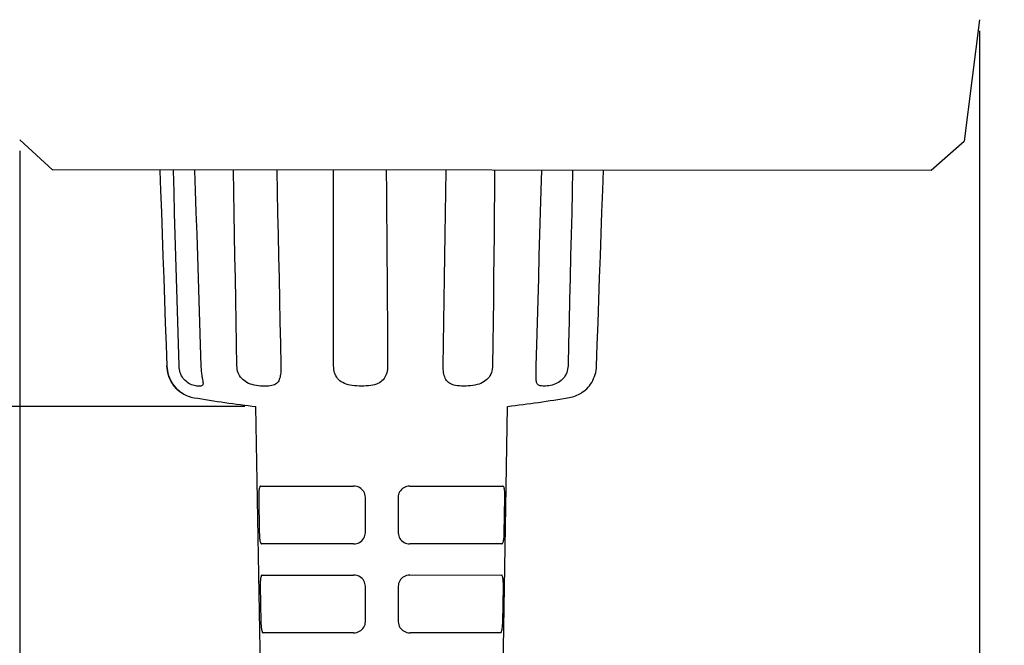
# Model space of a CAD drawing. Header units: millimetres. Extents: x 46 to 505, y 156 to 494.
# Tile 14 of 19: x 300 to 344, y 243 to 271. Entities that reach past the tile are written whole.
import ezdxf

# ---------------------------------------------------------------- set-up
doc = ezdxf.new("R2010")
doc.units = ezdxf.units.MM
doc.header["$LTSCALE"] = 32.67
doc.header["$PDMODE"] = 3
doc.header["$PDSIZE"] = 8
doc.layers.get('0').update_dxf_attribs({"linetype": 'CONTINUOUS'})
doc.layers.get('Defpoints').update_dxf_attribs({"linetype": 'CONTINUOUS'})
doc.layers.add('00_COMPONENTS', color=7, linetype='CONTINUOUS')
doc.layers.add('51__DRAFT_DIMS', color=7, linetype='CONTINUOUS')
doc.styles.get("Standard").update_dxf_attribs({"font": 'simfang.ttf'})
doc.dimstyles.new('DIMSTYLE_1', dxfattribs={"dimtxt": 3, "dimasz": 3, "dimexe": 2.5, "dimexo": 0.5, "dimgap": 0.75, "dimtad": 1, "dimdsep": 46, "dimtxsty": 'STANDARD', "dimblk": '_FILLED', "dimblk1": '_FILLED', "dimblk2": '_FILLED', "dimcen": 0.09, "dimazin": 2, "dimtp": 0.1, "dimtm": 0.1, "dimtfac": 1, "dimtdec": 0, "dimtofl": 0, "dimtmove": 0, "dimatfit": 3, "dimldrblk": '_FILLED', "dimfxl": 1, "dimtolj": 1, "dimarcsym": 0})

# ---------------------------------------------------------------- blocks, each defined once
blk = doc.blocks.new('_FILLED')
at = {"color": 0, "linetype": 'ByBlock'}
blk.add_solid([(0, 0), (-1, 0.167), (-1, -0.167)], dxfattribs=at)
blk = doc.blocks.new('*D33')
at = {"layer": '51__DRAFT_DIMS', "color": 0, "lineweight": -2}
for p, q in [((342.801, 444.241), (257.059, 444.241)), ((259.559, 257.058), (259.559, 441.241)), ((309.895, 254.058), (257.059, 254.058))]:
    blk.add_line(p, q, dxfattribs=at)
at = {"layer": 'Defpoints', "color": 0}
for p in [(259.559, 444.241), (343.301, 444.241), (310.395, 254.058)]:
    blk.add_point(p, dxfattribs=at)
at = {"layer": '51__DRAFT_DIMS', "color": 0, "linetype": 'ByBlock', "lineweight": -2, "xscale": 3, "yscale": 3, "zscale": 3}
for p, rotation in [((259.559, 444.241), 90), ((259.559, 254.058), 270)]:
    blk.add_blockref('_FILLED', p, dxfattribs=dict(at, rotation=rotation))
at = {"layer": '51__DRAFT_DIMS', "color": 0, "insert": (254.809, 348.703), "char_height": 3, "attachment_point": 2, "rotation": 90, "line_spacing_factor": 0.9}
blk.add_mtext('\\A1;190.2', dxfattribs=at)
blk = doc.blocks.new('*D34')
at = {"layer": '51__DRAFT_DIMS', "color": 0, "lineweight": -2}
for p, q in [((343.801, 444.241), (391.773, 444.263)), ((389.379, 218.214), (389.274, 441.262)), ((321.062, 215.182), (391.88, 215.215))]:
    blk.add_line(p, q, dxfattribs=at)
at = {"layer": 'Defpoints', "color": 0}
for p in [(343.301, 444.241), (389.273, 444.262), (320.562, 215.182)]:
    blk.add_point(p, dxfattribs=at)
at = {"layer": '51__DRAFT_DIMS', "color": 0, "linetype": 'ByBlock', "lineweight": -2, "xscale": 3, "yscale": 3, "zscale": 3}
for p, rotation in [((389.273, 444.262), 90.0269454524), ((389.38, 215.214), 270.0269454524)]:
    blk.add_blockref('_FILLED', p, dxfattribs=dict(at, rotation=rotation))
at = {"layer": '51__DRAFT_DIMS', "color": 0, "insert": (394.08, 322.839), "char_height": 3, "attachment_point": 2, "rotation": 270.0269, "line_spacing_factor": 0.9}
blk.add_mtext('\\A1;229', dxfattribs=at)
blk = doc.blocks.new('*D36')
at = {"layer": '51__DRAFT_DIMS', "color": 0, "lineweight": -2}
for p, q in [((342.966, 270.958), (342.966, 178.242)), ((299.76, 265.554), (299.76, 178.242)), ((302.76, 180.742), (339.966, 180.742))]:
    blk.add_line(p, q, dxfattribs=at)
at = {"layer": 'Defpoints', "color": 0}
for p in [(342.966, 271.458), (299.76, 266.054), (342.966, 180.742)]:
    blk.add_point(p, dxfattribs=at)
at = {"layer": '51__DRAFT_DIMS', "color": 0, "linetype": 'ByBlock', "lineweight": -2, "xscale": 3, "yscale": 3, "zscale": 3, "rotation": 180}
blk.add_blockref('_FILLED', (299.76, 180.742), dxfattribs=at)
at = {"layer": '51__DRAFT_DIMS', "color": 0, "linetype": 'ByBlock', "lineweight": -2, "xscale": 3, "yscale": 3, "zscale": 3}
blk.add_blockref('_FILLED', (342.966, 180.742), dxfattribs=at)
at = {"layer": '51__DRAFT_DIMS', "color": 0, "insert": (321.266, 185.492), "char_height": 3, "attachment_point": 2, "line_spacing_factor": 0.9}
blk.add_mtext('\\A1;43.2', dxfattribs=at)

msp = doc.modelspace()

# ---------------------------------------------------------------- linework, layer by layer
at = {"layer": '00_COMPONENTS'}
for p, q in [((342.965, 271.458), (342.272, 265.995)), ((301.254, 264.684), (299.76, 266.054)), ((340.784, 264.684), (342.272, 265.995)), ((340.784, 264.675), (301.254, 264.706)), ((306.07, 264.675), (306.102, 263.776)), ((306.708, 263.715), (306.681, 264.675)), ((307.634, 264.675), (307.664, 263.778)), ((309.405, 263.716), (309.39, 264.676)), ((311.328, 264.677), (311.35, 263.717)), ((313.882, 263.718), (313.883, 264.678)), ((316.261, 264.679), (316.268, 263.72)), ((318.942, 263.72), (318.958, 264.681)), ((321.137, 264.682), (321.129, 263.722)), ((323.232, 263.781), (323.258, 264.683)), ((324.651, 264.683), (324.629, 263.724)), ((326.003, 263.785), (326.034, 264.684)), ((306.102, 263.776), (306.137, 262.796)), ((306.735, 262.75), (306.708, 263.715)), ((307.664, 263.778), (307.696, 262.798)), ((309.42, 262.752), (309.405, 263.716)), ((311.35, 263.717), (311.372, 262.753)), ((313.882, 262.754), (313.882, 263.718)), ((316.268, 263.72), (316.276, 262.756)), ((318.926, 262.756), (318.942, 263.72)), ((321.129, 263.722), (321.12, 262.758)), ((323.205, 262.801), (323.232, 263.781)), ((324.629, 263.724), (324.607, 262.76)), ((325.969, 262.806), (326.003, 263.785)), ((306.137, 262.796), (306.172, 261.812)), ((306.762, 261.782), (306.735, 262.75)), ((307.696, 262.798), (307.728, 261.814)), ((309.435, 261.783), (309.42, 262.752)), ((311.372, 262.753), (311.393, 261.784)), ((313.882, 261.785), (313.882, 262.754)), ((316.276, 262.756), (316.283, 261.788)), ((318.911, 261.788), (318.926, 262.756)), ((321.12, 262.758), (321.111, 261.79)), ((323.177, 261.817), (323.205, 262.801)), ((324.607, 262.76), (324.584, 261.792)), ((325.934, 261.821), (325.969, 262.806)), ((306.172, 261.812), (306.208, 260.823)), ((306.79, 260.809), (306.762, 261.782)), ((307.728, 261.814), (307.76, 260.825)), ((309.451, 260.811), (309.435, 261.783)), ((311.393, 261.784), (311.414, 260.812)), ((313.882, 260.812), (313.882, 261.785)), ((316.283, 261.788), (316.29, 260.815)), ((318.895, 260.815), (318.911, 261.788)), ((321.111, 261.79), (321.102, 260.817)), ((323.149, 260.828), (323.177, 261.817)), ((324.584, 261.792), (324.561, 260.819)), ((325.9, 260.832), (325.934, 261.821)), ((306.208, 260.823), (306.243, 259.829)), ((306.817, 259.832), (306.79, 260.809)), ((307.76, 260.825), (307.792, 259.831)), ((309.468, 259.834), (309.451, 260.811)), ((311.414, 260.812), (311.436, 259.835)), ((313.883, 259.836), (313.882, 260.812)), ((316.29, 260.815), (316.296, 259.838)), ((318.88, 259.838), (318.895, 260.815)), ((321.102, 260.817), (321.092, 259.841)), ((323.122, 259.834), (323.149, 260.828)), ((324.561, 260.819), (324.538, 259.842)), ((325.865, 259.838), (325.9, 260.832)), ((306.243, 259.829), (306.279, 258.831)), ((306.845, 258.852), (306.817, 259.832)), ((307.792, 259.831), (307.824, 258.833)), ((309.484, 258.853), (309.468, 259.834)), ((311.436, 259.835), (311.457, 258.854)), ((313.884, 258.855), (313.883, 259.836)), ((316.296, 259.838), (316.303, 258.857)), ((318.865, 258.857), (318.88, 259.838)), ((321.092, 259.841), (321.082, 258.86)), ((323.094, 258.836), (323.122, 259.834)), ((324.538, 259.842), (324.515, 258.861)), ((325.831, 258.84), (325.865, 259.838)), ((306.874, 257.866), (306.845, 258.852)), ((309.501, 257.868), (309.484, 258.853)), ((311.457, 258.854), (311.477, 257.869)), ((313.885, 257.87), (313.884, 258.855)), ((316.303, 258.857), (316.309, 257.872)), ((318.851, 257.872), (318.865, 258.857)), ((321.082, 258.86), (321.072, 257.874)), ((323.067, 257.833), (323.094, 258.836)), ((324.515, 258.861), (324.491, 257.876)), ((325.796, 257.837), (325.831, 258.84)), ((306.279, 258.831), (306.314, 257.828)), ((307.824, 258.833), (307.856, 257.831)), ((306.314, 257.828), (306.35, 256.821)), ((306.902, 256.877), (306.874, 257.866)), ((307.856, 257.831), (307.888, 256.824)), ((309.519, 256.879), (309.501, 257.868)), ((311.477, 257.869), (311.498, 256.88)), ((313.887, 256.881), (313.885, 257.87)), ((316.309, 257.872), (316.314, 256.882)), ((318.836, 256.883), (318.851, 257.872)), ((321.072, 257.874), (321.061, 256.885)), ((323.04, 256.826), (323.067, 257.833)), ((324.491, 257.876), (324.467, 256.886)), ((325.761, 256.83), (325.796, 257.837)), ((306.35, 256.821), (306.384, 255.879)), ((306.931, 255.884), (306.902, 256.877)), ((307.888, 256.824), (307.918, 255.882)), ((309.536, 255.885), (309.519, 256.879)), ((311.498, 256.88), (311.519, 255.886)), ((313.889, 255.887), (313.887, 256.881)), ((316.314, 256.882), (316.32, 255.888)), ((318.822, 255.89), (318.836, 256.883)), ((321.061, 256.885), (321.05, 255.891)), ((323.015, 255.891), (323.04, 256.826)), ((324.467, 256.886), (324.442, 255.892)), ((325.729, 255.888), (325.761, 256.83)), ((306.385, 255.879), (306.384, 255.879)), ((306.384, 255.879), (306.392, 255.764)), ((306.392, 255.774), (306.385, 255.879)), ((306.406, 255.669), (306.392, 255.774)), ((306.392, 255.764), (306.408, 255.657)), ((306.937, 255.802), (306.931, 255.884)), ((306.948, 255.724), (306.937, 255.802)), ((307.918, 255.882), (307.921, 255.824)), ((307.921, 255.824), (307.924, 255.758)), ((307.924, 255.758), (307.929, 255.695)), ((309.542, 255.804), (309.536, 255.885)), ((309.554, 255.726), (309.542, 255.804)), ((311.519, 255.804), (311.518, 255.725)), ((311.519, 255.886), (311.519, 255.804)), ((313.893, 255.804), (313.889, 255.887)), ((313.902, 255.725), (313.893, 255.804)), ((316.317, 255.805), (316.31, 255.725)), ((316.32, 255.888), (316.317, 255.805)), ((318.823, 255.808), (318.822, 255.89)), ((318.827, 255.729), (318.823, 255.808)), ((321.045, 255.808), (321.034, 255.729)), ((321.05, 255.891), (321.045, 255.808)), ((323.005, 255.592), (323.01, 255.735)), ((323.01, 255.735), (323.012, 255.788)), ((323.012, 255.788), (323.013, 255.842)), ((323.013, 255.842), (323.015, 255.891)), ((324.436, 255.81), (324.424, 255.731)), ((324.442, 255.892), (324.436, 255.81)), ((325.725, 255.888), (325.706, 255.889)), ((325.708, 255.684), (325.721, 255.782)), ((325.721, 255.782), (325.729, 255.888)), ((325.728, 255.888), (325.725, 255.888)), ((325.729, 255.888), (325.728, 255.888)), ((306.428, 255.566), (306.406, 255.669)), ((306.408, 255.657), (306.43, 255.551)), ((306.456, 255.464), (306.428, 255.566)), ((306.43, 255.551), (306.46, 255.448)), ((306.491, 255.365), (306.456, 255.464)), ((306.46, 255.448), (306.497, 255.348)), ((306.533, 255.269), (306.491, 255.365)), ((306.497, 255.348), (306.541, 255.251)), ((306.965, 255.649), (306.948, 255.724)), ((306.987, 255.577), (306.965, 255.649)), ((307.014, 255.508), (306.987, 255.577)), ((307.045, 255.443), (307.014, 255.508)), ((307.081, 255.382), (307.045, 255.443)), ((307.121, 255.324), (307.081, 255.382)), ((307.164, 255.271), (307.121, 255.324)), ((307.929, 255.695), (307.935, 255.634)), ((307.935, 255.634), (307.941, 255.577)), ((307.941, 255.577), (307.948, 255.521)), ((307.948, 255.521), (307.955, 255.469)), ((307.955, 255.469), (307.962, 255.42)), ((307.962, 255.42), (307.97, 255.374)), ((307.97, 255.374), (307.977, 255.331)), ((307.977, 255.331), (307.984, 255.292)), ((307.984, 255.292), (308.001, 255.194)), ((309.571, 255.651), (309.554, 255.726)), ((309.595, 255.579), (309.571, 255.651)), ((309.625, 255.511), (309.595, 255.579)), ((309.66, 255.446), (309.625, 255.511)), ((309.701, 255.384), (309.66, 255.446)), ((309.747, 255.327), (309.701, 255.384)), ((309.799, 255.273), (309.747, 255.327)), ((311.462, 255.319), (311.442, 255.265)), ((311.478, 255.377), (311.462, 255.319)), ((311.491, 255.439), (311.478, 255.377)), ((311.501, 255.506), (311.491, 255.439)), ((311.509, 255.576), (311.501, 255.506)), ((311.515, 255.649), (311.509, 255.576)), ((311.518, 255.725), (311.515, 255.649)), ((313.916, 255.648), (313.902, 255.725)), ((313.937, 255.575), (313.916, 255.648)), ((313.963, 255.505), (313.937, 255.575)), ((313.994, 255.439), (313.963, 255.505)), ((314.031, 255.377), (313.994, 255.439)), ((314.073, 255.318), (314.031, 255.377)), ((314.121, 255.264), (314.073, 255.318)), ((316.159, 255.312), (316.115, 255.258)), ((316.197, 255.371), (316.159, 255.312)), ((316.229, 255.433), (316.197, 255.371)), ((316.257, 255.501), (316.229, 255.433)), ((316.28, 255.572), (316.257, 255.501)), ((316.297, 255.647), (316.28, 255.572)), ((316.31, 255.725), (316.297, 255.647)), ((318.833, 255.654), (318.827, 255.729)), ((318.843, 255.582), (318.833, 255.654)), ((318.856, 255.514), (318.843, 255.582)), ((318.873, 255.449), (318.856, 255.514)), ((318.893, 255.387), (318.873, 255.449)), ((318.917, 255.33), (318.893, 255.387)), ((318.945, 255.276), (318.917, 255.33)), ((320.839, 255.323), (320.787, 255.27)), ((320.886, 255.381), (320.839, 255.323)), ((320.928, 255.443), (320.886, 255.381)), ((320.963, 255.51), (320.928, 255.443)), ((320.993, 255.58), (320.963, 255.51)), ((321.017, 255.653), (320.993, 255.58)), ((321.034, 255.729), (321.017, 255.653)), ((323.001, 255.451), (323.002, 255.515)), ((323.001, 255.389), (323.001, 255.451)), ((323.001, 255.332), (323.001, 255.389)), ((323.004, 255.278), (323.001, 255.332)), ((323.002, 255.515), (323.003, 255.549)), ((323.003, 255.549), (323.005, 255.592)), ((324.232, 255.325), (324.182, 255.271)), ((324.277, 255.383), (324.232, 255.325)), ((324.317, 255.445), (324.277, 255.383)), ((324.352, 255.511), (324.317, 255.445)), ((324.382, 255.581), (324.352, 255.511)), ((324.406, 255.654), (324.382, 255.581)), ((324.424, 255.731), (324.406, 255.654)), ((325.555, 255.226), (325.596, 255.312)), ((325.596, 255.312), (325.633, 255.401)), ((325.633, 255.401), (325.664, 255.493)), ((325.664, 255.493), (325.689, 255.588)), ((325.689, 255.588), (325.708, 255.684)), ((306.58, 255.178), (306.533, 255.269)), ((306.541, 255.251), (306.59, 255.159)), ((306.633, 255.09), (306.58, 255.178)), ((306.59, 255.159), (306.645, 255.071)), ((306.689, 255.01), (306.633, 255.09)), ((306.645, 255.071), (306.706, 254.988)), ((306.747, 254.937), (306.689, 255.01)), ((306.706, 254.988), (306.77, 254.911)), ((306.808, 254.871), (306.747, 254.937)), ((306.77, 254.911), (306.839, 254.84)), ((306.87, 254.811), (306.808, 254.871)), ((307.212, 255.221), (307.164, 255.271)), ((307.263, 255.175), (307.212, 255.221)), ((307.318, 255.134), (307.263, 255.175)), ((307.375, 255.098), (307.318, 255.134)), ((307.435, 255.066), (307.375, 255.098)), ((307.496, 255.039), (307.435, 255.066)), ((307.559, 255.017), (307.496, 255.039)), ((307.622, 254.999), (307.559, 255.017)), ((307.682, 254.986), (307.622, 254.999)), ((307.739, 254.977), (307.682, 254.986)), ((307.793, 254.972), (307.739, 254.977)), ((307.841, 254.97), (307.793, 254.972)), ((307.883, 254.971), (307.841, 254.97)), ((307.919, 254.976), (307.883, 254.971)), ((307.949, 254.985), (307.919, 254.976)), ((307.973, 254.998), (307.949, 254.985)), ((307.991, 255.015), (307.973, 254.998)), ((308.003, 255.036), (307.991, 255.015)), ((308.001, 255.194), (308.006, 255.169)), ((308.01, 255.062), (308.003, 255.036)), ((308.006, 255.169), (308.009, 255.148)), ((308.009, 255.148), (308.011, 255.132)), ((308.013, 255.093), (308.01, 255.062)), ((308.011, 255.132), (308.012, 255.124)), ((308.012, 255.124), (308.013, 255.121)), ((308.013, 255.121), (308.014, 255.115)), ((308.014, 255.115), (308.013, 255.117)), ((308.013, 255.117), (308.013, 255.117)), ((308.013, 255.117), (308.013, 255.093)), ((309.857, 255.223), (309.799, 255.273)), ((309.92, 255.177), (309.857, 255.223)), ((309.99, 255.136), (309.92, 255.177)), ((310.065, 255.099), (309.99, 255.136)), ((310.145, 255.067), (310.065, 255.099)), ((310.231, 255.04), (310.145, 255.067)), ((310.321, 255.018), (310.231, 255.04)), ((310.415, 255), (310.321, 255.018)), ((310.509, 254.987), (310.415, 255)), ((310.604, 254.978), (310.509, 254.987)), ((310.699, 254.973), (310.604, 254.978)), ((310.79, 254.971), (310.699, 254.973)), ((310.877, 254.973), (310.79, 254.971)), ((310.96, 254.978), (310.877, 254.973)), ((311.037, 254.987), (310.96, 254.978)), ((311.107, 255), (311.037, 254.987)), ((311.171, 255.016), (311.107, 255)), ((311.227, 255.038), (311.171, 255.016)), ((311.277, 255.064), (311.227, 255.038)), ((311.321, 255.094), (311.277, 255.064)), ((311.358, 255.13), (311.321, 255.094)), ((311.391, 255.17), (311.358, 255.13)), ((311.419, 255.215), (311.391, 255.17)), ((311.442, 255.265), (311.419, 255.215)), ((314.175, 255.215), (314.121, 255.264)), ((314.235, 255.17), (314.175, 255.215)), ((314.302, 255.13), (314.235, 255.17)), ((314.374, 255.094), (314.302, 255.13)), ((314.453, 255.064), (314.374, 255.094)), ((314.539, 255.038), (314.453, 255.064)), ((314.631, 255.017), (314.539, 255.038)), ((314.729, 255.001), (314.631, 255.017)), ((314.83, 254.988), (314.729, 255.001)), ((314.935, 254.98), (314.83, 254.988)), ((315.043, 254.975), (314.935, 254.98)), ((315.151, 254.973), (315.043, 254.975)), ((315.257, 254.975), (315.151, 254.973)), ((315.362, 254.98), (315.257, 254.975)), ((315.463, 254.988), (315.362, 254.98)), ((315.56, 255.001), (315.463, 254.988)), ((315.651, 255.017), (315.56, 255.001)), ((315.736, 255.037), (315.651, 255.017)), ((315.814, 255.062), (315.736, 255.037)), ((315.886, 255.091), (315.814, 255.062)), ((315.952, 255.126), (315.886, 255.091)), ((316.012, 255.165), (315.952, 255.126)), ((316.067, 255.209), (316.012, 255.165)), ((316.115, 255.258), (316.067, 255.209)), ((318.978, 255.227), (318.945, 255.276)), ((319.016, 255.181), (318.978, 255.227)), ((319.059, 255.14), (319.016, 255.181)), ((319.109, 255.103), (319.059, 255.14)), ((319.166, 255.071), (319.109, 255.103)), ((319.229, 255.044), (319.166, 255.071)), ((319.301, 255.022), (319.229, 255.044)), ((319.379, 255.005), (319.301, 255.022)), ((319.464, 254.991), (319.379, 255.005)), ((319.554, 254.982), (319.464, 254.991)), ((319.65, 254.977), (319.554, 254.982)), ((319.749, 254.976), (319.65, 254.977)), ((319.85, 254.977), (319.749, 254.976)), ((319.953, 254.982), (319.85, 254.977)), ((320.055, 254.991), (319.953, 254.982)), ((320.156, 255.004), (320.055, 254.991)), ((320.254, 255.02), (320.156, 255.004)), ((320.347, 255.042), (320.254, 255.02)), ((320.435, 255.068), (320.347, 255.042)), ((320.517, 255.099), (320.435, 255.068)), ((320.593, 255.135), (320.517, 255.099)), ((320.664, 255.175), (320.593, 255.135)), ((320.728, 255.22), (320.664, 255.175)), ((320.787, 255.27), (320.728, 255.22)), ((323.009, 255.228), (323.004, 255.278)), ((323.016, 255.183), (323.009, 255.228)), ((323.026, 255.142), (323.016, 255.183)), ((323.041, 255.105), (323.026, 255.142)), ((323.06, 255.073), (323.041, 255.105)), ((323.084, 255.046), (323.06, 255.073)), ((323.115, 255.024), (323.084, 255.046)), ((323.152, 255.006), (323.115, 255.024)), ((323.195, 254.993), (323.152, 255.006)), ((323.245, 254.984), (323.195, 254.993)), ((323.301, 254.979), (323.245, 254.984)), ((323.363, 254.977), (323.301, 254.979)), ((323.429, 254.979), (323.363, 254.977)), ((323.5, 254.984), (323.429, 254.979)), ((323.573, 254.992), (323.5, 254.984)), ((323.648, 255.005), (323.573, 254.992)), ((323.724, 255.022), (323.648, 255.005)), ((323.799, 255.044), (323.724, 255.022)), ((323.871, 255.07), (323.799, 255.044)), ((323.941, 255.101), (323.871, 255.07)), ((324.007, 255.136), (323.941, 255.101)), ((324.07, 255.177), (324.007, 255.136)), ((324.128, 255.222), (324.07, 255.177)), ((324.182, 255.271), (324.128, 255.222)), ((325.22, 254.798), (325.283, 254.857)), ((325.283, 254.857), (325.345, 254.922)), ((325.345, 254.922), (325.403, 254.991)), ((325.403, 254.991), (325.458, 255.065)), ((325.458, 255.065), (325.509, 255.143)), ((325.509, 255.143), (325.555, 255.226)), ((306.839, 254.84), (306.91, 254.776)), ((306.934, 254.756), (306.87, 254.811)), ((306.91, 254.776), (306.982, 254.718)), ((306.999, 254.706), (306.934, 254.756)), ((306.982, 254.718), (307.057, 254.667)), ((307.063, 254.663), (306.999, 254.706)), ((307.057, 254.667), (307.084, 254.65)), ((307.082, 254.651), (307.063, 254.663)), ((307.084, 254.65), (307.082, 254.651)), ((325.032, 254.66), (325.086, 254.695)), ((325.086, 254.695), (325.154, 254.744)), ((325.154, 254.744), (325.22, 254.798)), ((311.083, 215.668), (310.395, 254.058)), ((321.067, 215.673), (321.719, 254.063)), ((310.562, 250.433), (310.551, 250.404)), ((310.574, 250.453), (310.562, 250.433)), ((310.588, 250.466), (310.574, 250.453)), ((310.604, 250.472), (310.588, 250.466)), ((310.604, 250.472), (314.791, 250.474)), ((314.861, 250.469), (314.791, 250.474)), ((314.929, 250.456), (314.861, 250.469)), ((314.993, 250.436), (314.929, 250.456)), ((315.055, 250.406), (314.993, 250.436)), ((317.109, 250.43), (317.047, 250.399)), ((317.176, 250.453), (317.109, 250.43)), ((317.248, 250.467), (317.176, 250.453)), ((317.327, 250.475), (317.248, 250.467)), ((317.327, 250.475), (321.513, 250.477)), ((321.528, 250.472), (321.513, 250.477)), ((321.542, 250.46), (321.528, 250.472)), ((321.555, 250.44), (321.542, 250.46)), ((321.566, 250.412), (321.555, 250.44)), ((310.518, 250.113), (310.517, 250.091)), ((310.517, 250.091), (310.517, 250.068)), ((310.517, 250.068), (310.517, 250.045)), ((310.517, 250.045), (310.517, 250.021)), ((310.517, 250.021), (310.517, 249.997)), ((310.517, 249.997), (310.517, 249.972)), ((310.517, 249.972), (310.546, 248.372)), ((310.519, 250.156), (310.518, 250.135)), ((310.518, 250.135), (310.518, 250.113)), ((310.52, 250.177), (310.519, 250.156)), ((310.523, 250.232), (310.52, 250.177)), ((310.528, 250.282), (310.523, 250.232)), ((310.534, 250.327), (310.528, 250.282)), ((310.542, 250.368), (310.534, 250.327)), ((310.551, 250.404), (310.542, 250.368)), ((315.113, 250.369), (315.055, 250.406)), ((315.165, 250.327), (315.113, 250.369)), ((315.209, 250.28), (315.165, 250.327)), ((315.246, 250.228), (315.209, 250.28)), ((315.276, 250.171), (315.246, 250.228)), ((315.298, 250.11), (315.276, 250.171)), ((315.312, 250.044), (315.298, 250.11)), ((315.319, 249.974), (315.312, 250.044)), ((315.32, 248.374), (315.319, 249.974)), ((316.802, 250.035), (316.799, 249.975)), ((316.799, 249.975), (316.8, 248.375)), ((316.813, 250.095), (316.802, 250.035)), ((316.833, 250.153), (316.813, 250.095)), ((316.862, 250.211), (316.833, 250.153)), ((316.899, 250.267), (316.862, 250.211)), ((316.942, 250.317), (316.899, 250.267)), ((316.991, 250.361), (316.942, 250.317)), ((317.047, 250.399), (316.991, 250.361)), ((321.575, 250.376), (321.566, 250.412)), ((321.573, 248.356), (321.601, 249.977)), ((321.583, 250.335), (321.575, 250.376)), ((321.589, 250.289), (321.583, 250.335)), ((321.594, 250.238), (321.589, 250.289)), ((321.598, 250.182), (321.594, 250.238)), ((321.599, 250.16), (321.598, 250.182)), ((321.6, 250.138), (321.599, 250.16)), ((321.6, 250.116), (321.6, 250.138)), ((321.601, 250.093), (321.6, 250.116)), ((321.601, 250.07), (321.601, 250.093)), ((321.601, 250.047), (321.601, 250.07)), ((321.601, 250.024), (321.601, 250.047)), ((321.601, 250), (321.601, 250.024)), ((321.601, 249.977), (321.601, 250)), ((310.546, 248.372), (310.547, 248.349)), ((310.547, 248.349), (310.547, 248.327)), ((310.547, 248.327), (310.548, 248.305)), ((310.548, 248.305), (310.549, 248.283)), ((310.549, 248.283), (310.55, 248.261)), ((310.55, 248.261), (310.551, 248.24)), ((310.551, 248.24), (310.552, 248.219)), ((310.552, 248.219), (310.554, 248.198)), ((310.554, 248.198), (310.555, 248.177)), ((315.281, 248.186), (315.303, 248.246)), ((315.303, 248.246), (315.316, 248.309)), ((315.316, 248.309), (315.32, 248.374)), ((316.8, 248.375), (316.806, 248.305)), ((316.806, 248.305), (316.82, 248.24)), ((316.82, 248.24), (316.842, 248.179)), ((321.564, 248.182), (321.566, 248.205)), ((321.566, 248.205), (321.567, 248.227)), ((321.567, 248.227), (321.569, 248.249)), ((321.569, 248.249), (321.57, 248.271)), ((321.57, 248.271), (321.571, 248.292)), ((321.571, 248.292), (321.572, 248.314)), ((321.572, 248.335), (321.573, 248.356)), ((321.572, 248.314), (321.572, 248.335)), ((310.555, 248.177), (310.561, 248.119)), ((310.561, 248.119), (310.567, 248.066)), ((310.567, 248.066), (310.575, 248.019)), ((310.575, 248.019), (310.585, 247.976)), ((310.585, 247.976), (310.596, 247.939)), ((310.596, 247.939), (310.608, 247.91)), ((310.608, 247.91), (310.621, 247.889)), ((310.621, 247.889), (310.636, 247.877)), ((310.636, 247.877), (310.652, 247.872)), ((314.791, 247.874), (310.652, 247.872)), ((314.791, 247.874), (314.867, 247.88)), ((314.867, 247.88), (314.937, 247.894)), ((314.937, 247.894), (315.002, 247.915)), ((315.002, 247.915), (315.061, 247.943)), ((315.061, 247.943), (315.116, 247.978)), ((315.116, 247.978), (315.165, 248.02)), ((315.165, 248.02), (315.21, 248.07)), ((315.21, 248.07), (315.25, 248.127)), ((315.25, 248.127), (315.281, 248.186)), ((316.842, 248.179), (316.871, 248.123)), ((316.871, 248.123), (316.908, 248.07)), ((316.908, 248.07), (316.953, 248.023)), ((316.953, 248.023), (317.004, 247.98)), ((317.004, 247.98), (317.063, 247.943)), ((317.063, 247.943), (317.125, 247.913)), ((317.125, 247.913), (317.189, 247.892)), ((317.189, 247.892), (317.257, 247.88)), ((317.257, 247.88), (317.328, 247.875)), ((321.467, 247.877), (317.328, 247.875)), ((321.467, 247.877), (321.484, 247.882)), ((321.484, 247.882), (321.499, 247.896)), ((321.499, 247.896), (321.513, 247.917)), ((321.513, 247.917), (321.525, 247.947)), ((321.525, 247.947), (321.536, 247.984)), ((321.536, 247.984), (321.545, 248.027)), ((321.545, 248.027), (321.552, 248.074)), ((321.552, 248.074), (321.559, 248.125)), ((321.559, 248.125), (321.564, 248.182)), ((310.635, 246.433), (310.624, 246.404)), ((310.648, 246.453), (310.635, 246.433)), ((310.662, 246.466), (310.648, 246.453)), ((310.678, 246.472), (310.662, 246.466)), ((310.678, 246.472), (314.792, 246.474)), ((314.864, 246.469), (314.792, 246.474)), ((314.932, 246.455), (314.864, 246.469)), ((314.997, 246.434), (314.932, 246.455)), ((315.06, 246.404), (314.997, 246.434)), ((317.111, 246.43), (317.05, 246.399)), ((317.178, 246.453), (317.111, 246.43)), ((317.251, 246.467), (317.178, 246.453)), ((317.329, 246.475), (317.251, 246.467)), ((317.329, 246.475), (321.443, 246.477)), ((321.459, 246.472), (321.443, 246.477)), ((321.473, 246.46), (321.459, 246.472)), ((321.485, 246.44), (321.473, 246.46)), ((321.496, 246.412), (321.485, 246.44)), ((310.59, 246.106), (310.589, 246.083)), ((310.589, 246.083), (310.589, 246.06)), ((310.589, 246.06), (310.589, 246.038)), ((310.589, 246.038), (310.589, 246.016)), ((310.589, 246.016), (310.589, 245.993)), ((310.589, 245.993), (310.619, 244.372)), ((310.591, 246.153), (310.59, 246.13)), ((310.59, 246.13), (310.59, 246.106)), ((310.592, 246.177), (310.591, 246.153)), ((310.596, 246.232), (310.592, 246.177)), ((310.601, 246.282), (310.596, 246.232)), ((310.607, 246.327), (310.601, 246.282)), ((310.614, 246.368), (310.607, 246.327)), ((310.624, 246.404), (310.614, 246.368)), ((315.119, 246.366), (315.06, 246.404)), ((315.171, 246.322), (315.119, 246.366)), ((315.215, 246.273), (315.171, 246.322)), ((315.253, 246.218), (315.215, 246.273)), ((315.282, 246.161), (315.253, 246.218)), ((315.303, 246.101), (315.282, 246.161)), ((315.316, 246.039), (315.303, 246.101)), ((315.321, 245.974), (315.316, 246.039)), ((316.804, 246.035), (316.801, 245.975)), ((316.816, 246.095), (316.804, 246.035)), ((316.836, 246.153), (316.816, 246.095)), ((316.864, 246.211), (316.836, 246.153)), ((316.901, 246.267), (316.864, 246.211)), ((316.945, 246.317), (316.901, 246.267)), ((316.994, 246.361), (316.945, 246.317)), ((317.05, 246.399), (316.994, 246.361)), ((321.506, 246.376), (321.496, 246.412)), ((321.514, 246.335), (321.506, 246.376)), ((321.52, 246.289), (321.514, 246.335)), ((321.525, 246.238), (321.52, 246.289)), ((321.529, 246.182), (321.525, 246.238)), ((321.53, 246.16), (321.529, 246.182)), ((321.531, 246.138), (321.53, 246.16)), ((321.532, 246.116), (321.531, 246.138)), ((321.532, 246.093), (321.532, 246.116)), ((321.532, 246.07), (321.532, 246.093)), ((321.532, 246.047), (321.532, 246.07)), ((321.532, 246.024), (321.532, 246.047)), ((321.532, 246), (321.532, 246.024)), ((321.532, 245.977), (321.532, 246)), ((315.321, 244.374), (315.321, 245.974)), ((316.801, 245.975), (316.802, 244.375)), ((321.504, 244.356), (321.532, 245.977)), ((310.619, 244.372), (310.619, 244.349)), ((310.619, 244.349), (310.62, 244.327)), ((310.62, 244.327), (310.62, 244.305)), ((310.62, 244.305), (310.621, 244.283)), ((310.621, 244.283), (310.622, 244.261)), ((310.622, 244.261), (310.623, 244.24)), ((310.623, 244.24), (310.625, 244.219)), ((310.625, 244.219), (310.626, 244.198)), ((315.283, 244.187), (315.304, 244.247)), ((315.304, 244.247), (315.317, 244.309)), ((315.317, 244.309), (315.321, 244.374)), ((316.802, 244.375), (316.809, 244.304)), ((316.809, 244.304), (316.823, 244.239)), ((316.823, 244.239), (316.845, 244.177)), ((321.497, 244.204), (321.499, 244.227)), ((321.499, 244.227), (321.5, 244.249)), ((321.5, 244.249), (321.501, 244.271)), ((321.501, 244.271), (321.502, 244.293)), ((321.502, 244.293), (321.503, 244.314)), ((321.503, 244.314), (321.504, 244.335)), ((321.504, 244.335), (321.504, 244.356)), ((310.626, 244.198), (310.628, 244.177)), ((310.628, 244.177), (310.633, 244.119)), ((310.633, 244.119), (310.64, 244.066)), ((310.64, 244.066), (310.648, 244.019)), ((310.648, 244.019), (310.658, 243.977)), ((310.658, 243.977), (310.669, 243.939)), ((310.669, 243.939), (310.681, 243.91)), ((310.681, 243.91), (310.695, 243.889)), ((310.695, 243.889), (310.71, 243.877)), ((310.71, 243.877), (310.726, 243.872)), ((314.792, 243.874), (310.726, 243.872)), ((314.792, 243.874), (314.868, 243.88)), ((314.868, 243.88), (314.938, 243.894)), ((314.938, 243.894), (315.003, 243.915)), ((315.003, 243.915), (315.063, 243.943)), ((315.063, 243.943), (315.117, 243.978)), ((315.117, 243.978), (315.166, 244.02)), ((315.166, 244.02), (315.212, 244.07)), ((315.212, 244.07), (315.251, 244.127)), ((315.251, 244.127), (315.283, 244.187)), ((316.845, 244.177), (316.875, 244.121)), ((316.875, 244.121), (316.912, 244.069)), ((316.912, 244.069), (316.956, 244.022)), ((316.956, 244.022), (317.008, 243.98)), ((317.008, 243.98), (317.067, 243.942)), ((317.067, 243.942), (317.129, 243.913)), ((317.129, 243.913), (317.193, 243.892)), ((317.193, 243.892), (317.26, 243.88)), ((317.26, 243.88), (317.331, 243.875)), ((321.397, 243.877), (317.331, 243.875)), ((321.397, 243.877), (321.414, 243.882)), ((321.414, 243.882), (321.43, 243.896)), ((321.43, 243.896), (321.443, 243.917)), ((321.443, 243.917), (321.455, 243.947)), ((321.455, 243.947), (321.466, 243.984)), ((321.466, 243.984), (321.476, 244.027)), ((321.476, 244.027), (321.484, 244.074)), ((321.484, 244.074), (321.49, 244.125)), ((321.49, 244.125), (321.495, 244.182)), ((321.495, 244.182), (321.497, 244.204))]:
    msp.add_line(p, q, dxfattribs=at)
for centre, radius, start, end in [((307.862, 255.932), 1.5, 238.6634, 260.3005), ((316.034, 303.739), 50, 260.3005, 263.5253), ((316.034, 303.739), 50, 276.5293, 279.7534), ((324.25, 255.94), 1.5, 279.7534, 301.3922)]:
    msp.add_arc(centre, radius, start, end, dxfattribs=at)

# ---------------------------------------------------------------- dimensions: what is measured, and where the dimension line sits
at = {"layer": '51__DRAFT_DIMS'}
for base, p1, angle, text, picture, middle in [((259.559, 444.241), (310.395, 254.058), 90, '190.2', '*D33', (259.559, 348.703)), ((389.273, 444.262), (320.562, 215.182), 90.0269, '229', '*D34', (389.33, 322.837))]:
    dim = msp.add_linear_dim(base=base, p1=p1, p2=(343.301, 444.241), angle=angle, text=text, dimstyle='DIMSTYLE_1', dxfattribs=at)
    dim.commit()
    dim.dimension.update_dxf_attribs({"geometry": picture, "text_midpoint": middle, "dimtype": 160})
dim = msp.add_linear_dim(base=(342.966, 180.742), p1=(299.76, 266.054), p2=(342.966, 271.458), text='43.2', dimstyle='DIMSTYLE_1', dxfattribs=at)
dim.commit()
dim.dimension.update_dxf_attribs({"geometry": '*D36', "text_midpoint": (321.266, 180.742), "dimtype": 160})

doc.saveas('drawing.dxf')
